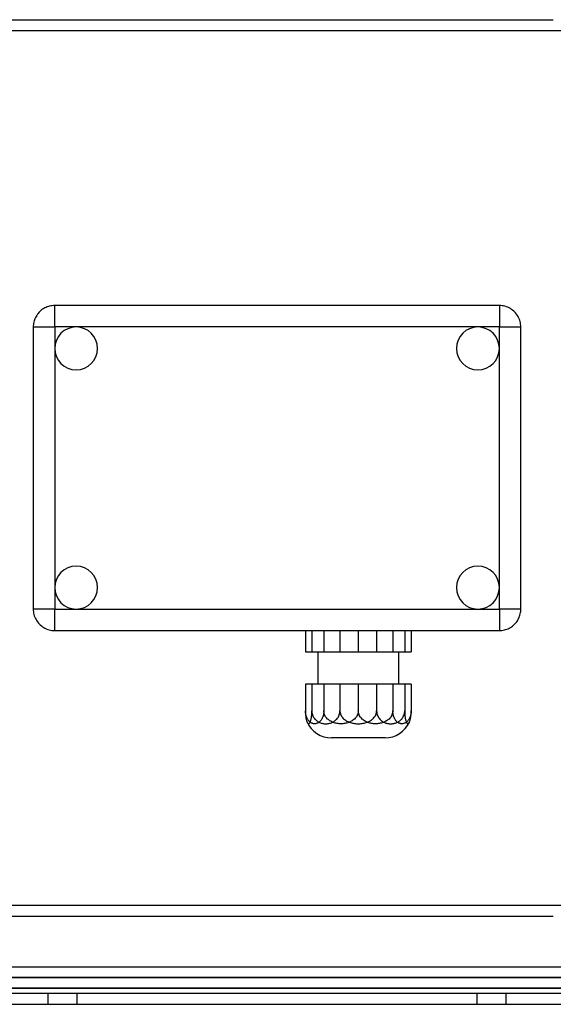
# Model space of a CAD drawing. Header units: millimetres. Extents: x -152 to 152, y -100 to 88.
# Tile 3 of 4: x -48 to 52, y -100 to 84. Entities that reach past the tile are written whole.
import ezdxf

# ---------------------------------------------------------------- set-up
doc = ezdxf.new("R2010")
doc.units = ezdxf.units.MM
doc.layers.add('HIDDEN', color=7, linetype='Continuous')
doc.layers.add('THICK', color=7, linetype='Continuous')

msp = doc.modelspace()

# ---------------------------------------------------------------- linework, layer by layer
at = {"layer": 'HIDDEN'}
for p, q in [((-67.68, 81.6), (73.1, 81.6)), ((-43.89, 29.47), (-44.07, 29.33)), ((-43.7, 29.61), (-43.89, 29.47)), ((-43.5, 29.74), (-43.7, 29.61)), ((-43.29, 29.85), (-43.5, 29.74)), ((-43.07, 29.96), (-43.29, 29.85)), ((-42.85, 30.05), (-43.07, 29.96)), ((-42.62, 30.12), (-42.85, 30.05)), ((-42.39, 30.19), (-42.62, 30.12)), ((-42.15, 30.24), (-42.39, 30.19)), ((-41.92, 30.27), (-42.15, 30.24)), ((-41.68, 30.29), (-41.92, 30.27)), ((-41.45, 30.3), (-41.68, 30.29)), ((-41.45, 30.3), (-41.45, 30.3)), ((41.45, 30.3), (-41.45, 30.3)), ((-41.45, 26.3), (-41.45, 30.3)), ((41.45, 30.3), (41.45, 30.3)), ((41.71, 30.29), (41.45, 30.3)), ((41.45, 30.3), (41.45, 26.3)), ((41.98, 30.27), (41.71, 30.29)), ((42.24, 30.22), (41.98, 30.27)), ((42.5, 30.16), (42.24, 30.22)), ((42.76, 30.08), (42.5, 30.16)), ((43.02, 29.98), (42.76, 30.08)), ((43.26, 29.87), (43.02, 29.98)), ((43.5, 29.74), (43.26, 29.87)), ((43.72, 29.59), (43.5, 29.74)), ((43.93, 29.44), (43.72, 29.59)), ((44.13, 29.27), (43.93, 29.44)), ((-45.22, 27.64), (-45.29, 27.42)), ((-45.14, 27.85), (-45.22, 27.64)), ((-45.04, 28.07), (-45.14, 27.85)), ((-44.93, 28.27), (-45.04, 28.07)), ((-44.81, 28.47), (-44.93, 28.27)), ((-44.68, 28.66), (-44.81, 28.47)), ((-44.54, 28.84), (-44.68, 28.66)), ((-44.39, 29.01), (-44.54, 28.84)), ((-44.23, 29.17), (-44.39, 29.01)), ((-44.07, 29.33), (-44.23, 29.17)), ((44.31, 29.09), (44.13, 29.27)), ((44.48, 28.91), (44.31, 29.09)), ((44.65, 28.71), (44.48, 28.91)), ((44.79, 28.49), (44.65, 28.71)), ((44.93, 28.27), (44.79, 28.49)), ((45.05, 28.04), (44.93, 28.27)), ((45.16, 27.8), (45.05, 28.04)), ((45.25, 27.55), (45.16, 27.8)), ((45.32, 27.3), (45.25, 27.55)), ((-45.44, 26.52), (-45.45, 26.3)), ((-45.45, 26.3), (-41.45, 26.3)), ((-45.45, 26.3), (-45.45, 26.3)), ((-45.45, 26.3), (-45.45, -26.3)), ((-45.43, 26.74), (-45.44, 26.52)), ((-45.39, 26.97), (-45.43, 26.74)), ((-45.35, 27.19), (-45.39, 26.97)), ((-45.29, 27.42), (-45.35, 27.19)), ((-37.45, 26.3), (-41.45, 26.3)), ((-41.45, 26.3), (-41.45, 22.3)), ((37.45, 26.3), (-37.45, 26.3)), ((41.45, 26.3), (37.45, 26.3)), ((41.45, 22.3), (41.45, 26.3)), ((41.45, 26.3), (45.45, 26.3)), ((45.38, 27.05), (45.32, 27.3)), ((45.42, 26.8), (45.38, 27.05)), ((45.44, 26.55), (45.42, 26.8)), ((45.45, 26.3), (45.44, 26.55)), ((45.45, 26.3), (45.45, 26.3)), ((45.45, -26.3), (45.45, 26.3)), ((-41.45, 22.3), (-41.45, -22.3)), ((41.45, -22.3), (41.45, 22.3)), ((-41.45, -22.3), (-41.45, -26.3)), ((41.45, -26.3), (41.45, -22.3)), ((-41.45, -26.3), (-45.45, -26.3)), ((-45.45, -26.3), (-45.45, -26.3)), ((-45.45, -26.3), (-45.44, -26.55)), ((-45.44, -26.55), (-45.42, -26.8)), ((-45.42, -26.8), (-45.38, -27.05)), ((-45.38, -27.05), (-45.32, -27.3)), ((-45.32, -27.3), (-45.25, -27.55)), ((-41.45, -26.3), (-37.45, -26.3)), ((-41.45, -30.3), (-41.45, -26.3)), ((-37.45, -26.3), (37.45, -26.3)), ((37.45, -26.3), (41.45, -26.3)), ((41.45, -26.3), (41.45, -30.3)), ((45.45, -26.3), (41.45, -26.3)), ((45.22, -27.64), (45.29, -27.42)), ((45.29, -27.42), (45.35, -27.19)), ((45.35, -27.19), (45.39, -26.97)), ((45.39, -26.97), (45.43, -26.74)), ((45.43, -26.74), (45.44, -26.52)), ((45.44, -26.52), (45.45, -26.3)), ((45.45, -26.3), (45.45, -26.3)), ((-45.25, -27.55), (-45.16, -27.8)), ((-45.16, -27.8), (-45.05, -28.04)), ((-45.05, -28.04), (-44.93, -28.27)), ((-44.93, -28.27), (-44.79, -28.49)), ((-44.79, -28.49), (-44.65, -28.71)), ((-44.65, -28.71), (-44.48, -28.91)), ((-44.48, -28.91), (-44.31, -29.09)), ((-44.31, -29.09), (-44.13, -29.27)), ((-44.13, -29.27), (-43.93, -29.44)), ((43.89, -29.47), (44.07, -29.33)), ((44.07, -29.33), (44.23, -29.17)), ((44.23, -29.17), (44.39, -29.01)), ((44.39, -29.01), (44.54, -28.84)), ((44.54, -28.84), (44.68, -28.66)), ((44.68, -28.66), (44.81, -28.47)), ((44.81, -28.47), (44.93, -28.27)), ((44.93, -28.27), (45.04, -28.07)), ((45.04, -28.07), (45.14, -27.85)), ((45.14, -27.85), (45.22, -27.64)), ((-43.93, -29.44), (-43.72, -29.59)), ((-43.72, -29.59), (-43.5, -29.74)), ((-43.5, -29.74), (-43.26, -29.87)), ((-43.26, -29.87), (-43.02, -29.98)), ((-43.02, -29.98), (-42.76, -30.08)), ((-42.76, -30.08), (-42.5, -30.16)), ((-42.5, -30.16), (-42.24, -30.22)), ((-42.24, -30.22), (-41.98, -30.27)), ((-41.98, -30.27), (-41.71, -30.29)), ((-41.71, -30.29), (-41.45, -30.3)), ((-41.45, -30.3), (-41.45, -30.3)), ((-41.45, -30.3), (41.45, -30.3)), ((5.3, -30.3), (5.3, -34.3)), ((6.49, -30.3), (6.49, -34.3)), ((8.72, -30.3), (8.72, -34.3)), ((11.73, -30.3), (11.73, -34.3)), ((15.15, -30.3), (15.15, -34.3)), ((18.57, -30.3), (18.57, -34.3)), ((21.58, -30.3), (21.58, -34.3)), ((23.81, -30.3), (23.81, -34.3)), ((25, -30.3), (25, -34.3)), ((41.45, -30.3), (41.68, -30.29)), ((41.45, -30.3), (41.45, -30.3)), ((41.68, -30.29), (41.92, -30.27)), ((41.92, -30.27), (42.15, -30.24)), ((42.15, -30.24), (42.39, -30.19)), ((42.39, -30.19), (42.62, -30.12)), ((42.62, -30.12), (42.85, -30.05)), ((42.85, -30.05), (43.07, -29.96)), ((43.07, -29.96), (43.29, -29.85)), ((43.29, -29.85), (43.5, -29.74)), ((43.5, -29.74), (43.7, -29.61)), ((43.7, -29.61), (43.89, -29.47)), ((5.3, -34.3), (6.49, -34.3)), ((6.49, -34.3), (11.73, -34.3)), ((7.65, -40.3), (7.65, -34.3)), ((11.73, -34.3), (18.57, -34.3)), ((18.57, -34.3), (23.81, -34.3)), ((22.65, -34.3), (22.65, -40.3)), ((23.81, -34.3), (25, -34.3)), ((6.49, -40.3), (5.3, -40.3)), ((5.3, -40.3), (5.3, -45.3)), ((11.73, -40.3), (6.49, -40.3)), ((6.49, -40.3), (6.49, -45.3)), ((8.72, -40.3), (8.72, -45.3)), ((18.57, -40.3), (11.73, -40.3)), ((11.73, -40.3), (11.73, -45.3)), ((15.15, -40.3), (15.15, -45.3)), ((23.81, -40.3), (18.57, -40.3)), ((18.57, -40.3), (18.57, -45.3)), ((21.58, -40.3), (21.58, -45.3)), ((25, -40.3), (23.81, -40.3)), ((23.81, -40.3), (23.81, -45.3)), ((25, -40.3), (25, -45.3)), ((5.3, -45.3), (5.3, -45.51)), ((5.31, -45.49), (5.3, -45.3)), ((5.3, -45.51), (5.31, -45.72)), ((5.32, -45.68), (5.31, -45.49)), ((5.31, -45.72), (5.32, -45.91)), ((5.35, -45.86), (5.32, -45.68)), ((5.38, -46.04), (5.35, -45.86)), ((6.46, -46.06), (6.47, -45.88)), ((6.47, -45.88), (6.48, -45.69)), ((6.48, -45.69), (6.49, -45.49)), ((6.49, -45.3), (6.5, -45.49)), ((6.49, -45.49), (6.49, -45.3)), ((6.5, -45.49), (6.52, -45.68)), ((6.52, -45.68), (6.56, -45.86)), ((6.56, -45.86), (6.62, -46.04)), ((8.67, -45.86), (8.64, -46.04)), ((8.7, -45.68), (8.67, -45.86)), ((8.72, -45.49), (8.7, -45.68)), ((8.73, -45.49), (8.72, -45.3)), ((8.72, -45.3), (8.72, -45.49)), ((8.76, -45.68), (8.73, -45.49)), ((8.81, -45.86), (8.76, -45.68)), ((8.88, -46.04), (8.81, -45.86)), ((11.6, -46.04), (11.66, -45.86)), ((11.66, -45.86), (11.7, -45.68)), ((11.7, -45.68), (11.72, -45.49)), ((11.72, -45.49), (11.73, -45.3)), ((11.73, -45.3), (11.74, -45.48)), ((11.74, -45.48), (11.77, -45.67)), ((11.77, -45.67), (11.82, -45.84)), ((11.82, -45.84), (11.88, -46.01)), ((15.06, -45.86), (15, -46.04)), ((15.11, -45.68), (15.06, -45.86)), ((15.14, -45.49), (15.11, -45.68)), ((15.15, -45.3), (15.14, -45.49)), ((15.16, -45.49), (15.15, -45.3)), ((15.19, -45.68), (15.16, -45.49)), ((15.24, -45.86), (15.19, -45.68)), ((15.3, -46.04), (15.24, -45.86)), ((18.42, -46.01), (18.48, -45.84)), ((18.48, -45.84), (18.53, -45.67)), ((18.53, -45.67), (18.56, -45.48)), ((18.56, -45.48), (18.57, -45.3)), ((18.57, -45.3), (18.58, -45.49)), ((18.58, -45.49), (18.6, -45.68)), ((18.6, -45.68), (18.64, -45.86)), ((18.64, -45.86), (18.7, -46.04)), ((21.49, -45.86), (21.42, -46.04)), ((21.54, -45.68), (21.49, -45.86)), ((21.57, -45.49), (21.54, -45.68)), ((21.58, -45.3), (21.57, -45.49)), ((21.58, -45.49), (21.58, -45.3)), ((21.6, -45.68), (21.58, -45.49)), ((21.63, -45.86), (21.6, -45.68)), ((21.66, -46.04), (21.63, -45.86)), ((23.68, -46.04), (23.74, -45.86)), ((23.74, -45.86), (23.78, -45.68)), ((23.78, -45.68), (23.8, -45.49)), ((23.8, -45.49), (23.81, -45.3)), ((23.81, -45.3), (23.81, -45.49)), ((23.81, -45.49), (23.82, -45.69)), ((23.82, -45.69), (23.83, -45.88)), ((23.83, -45.88), (23.84, -46.06)), ((24.95, -45.86), (24.92, -46.04)), ((24.98, -45.68), (24.95, -45.86)), ((24.99, -45.49), (24.98, -45.68)), ((24.98, -45.91), (24.99, -45.72)), ((25, -45.3), (24.99, -45.49)), ((24.99, -45.72), (25, -45.51)), ((25, -45.51), (25, -45.3)), ((5.32, -45.91), (5.34, -46.1)), ((5.34, -46.1), (5.35, -46.29)), ((5.35, -46.29), (5.37, -46.45)), ((5.37, -46.45), (5.4, -46.61)), ((5.43, -46.21), (5.38, -46.04)), ((5.4, -46.61), (5.42, -46.76)), ((5.42, -46.76), (5.45, -46.9)), ((5.48, -46.38), (5.43, -46.21)), ((5.45, -46.9), (5.48, -47.02)), ((5.54, -46.52), (5.48, -46.38)), ((5.48, -47.02), (5.51, -47.13)), ((5.51, -47.13), (5.54, -47.23)), ((5.6, -46.66), (5.54, -46.52)), ((5.54, -47.23), (5.58, -47.32)), ((5.58, -47.32), (5.61, -47.39)), ((5.68, -46.8), (5.6, -46.66)), ((5.61, -47.39), (5.64, -47.46)), ((5.64, -47.46), (5.67, -47.51)), ((5.67, -47.51), (5.71, -47.56)), ((5.75, -46.92), (5.68, -46.8)), ((5.71, -47.56), (5.74, -47.6)), ((5.74, -47.6), (5.78, -47.63)), ((5.83, -47.03), (5.75, -46.92)), ((5.78, -47.63), (5.81, -47.66)), ((5.81, -47.66), (5.84, -47.67)), ((5.91, -47.13), (5.83, -47.03)), ((5.84, -47.67), (5.88, -47.68)), ((5.88, -47.68), (5.91, -47.68)), ((5.99, -47.22), (5.91, -47.13)), ((5.91, -47.68), (5.94, -47.67)), ((5.94, -47.67), (5.98, -47.66)), ((5.98, -47.66), (6.01, -47.64)), ((6.08, -47.31), (5.99, -47.22)), ((6.01, -47.64), (6.05, -47.61)), ((6.05, -47.61), (6.08, -47.57)), ((6.17, -47.38), (6.08, -47.31)), ((6.08, -47.57), (6.11, -47.52)), ((6.11, -47.52), (6.15, -47.46)), ((6.15, -47.46), (6.18, -47.4)), ((6.25, -47.44), (6.17, -47.38)), ((6.18, -47.4), (6.21, -47.33)), ((6.21, -47.33), (6.24, -47.25)), ((6.24, -47.25), (6.27, -47.16)), ((6.35, -47.5), (6.25, -47.44)), ((6.27, -47.16), (6.3, -47.06)), ((6.3, -47.06), (6.33, -46.95)), ((6.33, -46.95), (6.35, -46.83)), ((6.35, -46.83), (6.38, -46.69)), ((6.44, -47.55), (6.35, -47.5)), ((6.38, -46.69), (6.4, -46.55)), ((6.4, -46.55), (6.42, -46.4)), ((6.42, -46.4), (6.44, -46.24)), ((6.44, -46.24), (6.46, -46.06)), ((6.54, -47.59), (6.44, -47.55)), ((6.63, -47.62), (6.54, -47.59)), ((6.62, -46.04), (6.69, -46.21)), ((6.73, -47.65), (6.63, -47.62)), ((6.69, -46.21), (6.77, -46.38)), ((6.83, -47.67), (6.73, -47.65)), ((6.77, -46.38), (6.85, -46.52)), ((6.92, -47.68), (6.83, -47.67)), ((6.85, -46.52), (6.95, -46.66)), ((7.01, -47.68), (6.92, -47.68)), ((6.95, -46.66), (7.06, -46.8)), ((7.1, -47.68), (7.01, -47.68)), ((7.06, -46.8), (7.18, -46.92)), ((7.2, -47.67), (7.1, -47.68)), ((7.18, -46.92), (7.29, -47.03)), ((7.29, -47.65), (7.2, -47.67)), ((7.29, -47.03), (7.42, -47.13)), ((7.39, -47.62), (7.29, -47.65)), ((7.49, -47.59), (7.39, -47.62)), ((7.42, -47.13), (7.55, -47.22)), ((7.58, -47.55), (7.49, -47.59)), ((7.55, -47.22), (7.68, -47.31)), ((7.68, -47.5), (7.58, -47.55)), ((7.68, -47.31), (7.81, -47.38)), ((7.77, -47.44), (7.68, -47.5)), ((7.86, -47.38), (7.77, -47.44)), ((7.81, -47.38), (7.95, -47.44)), ((7.94, -47.31), (7.86, -47.38)), ((8.03, -47.22), (7.94, -47.31)), ((7.95, -47.44), (8.09, -47.5)), ((8.12, -47.13), (8.03, -47.22)), ((8.09, -47.5), (8.23, -47.55)), ((8.2, -47.03), (8.12, -47.13)), ((8.27, -46.92), (8.2, -47.03)), ((8.23, -47.55), (8.38, -47.59)), ((8.35, -46.8), (8.27, -46.92)), ((8.42, -46.66), (8.35, -46.8)), ((8.38, -47.59), (8.53, -47.62)), ((8.49, -46.52), (8.42, -46.66)), ((8.54, -46.38), (8.49, -46.52)), ((8.53, -47.62), (8.68, -47.65)), ((8.59, -46.21), (8.54, -46.38)), ((8.64, -46.04), (8.59, -46.21)), ((8.68, -47.65), (8.82, -47.67)), ((8.82, -47.67), (8.97, -47.68)), ((8.96, -46.21), (8.88, -46.04)), ((9.06, -46.38), (8.96, -46.21)), ((8.97, -47.68), (9.11, -47.68)), ((9.17, -46.52), (9.06, -46.38)), ((9.11, -47.68), (9.25, -47.68)), ((9.29, -46.66), (9.17, -46.52)), ((9.25, -47.68), (9.4, -47.67)), ((9.42, -46.8), (9.29, -46.66)), ((9.4, -47.67), (9.54, -47.65)), ((9.57, -46.92), (9.42, -46.8)), ((9.54, -47.65), (9.69, -47.62)), ((9.71, -47.03), (9.57, -46.92)), ((9.69, -47.62), (9.84, -47.59)), ((9.86, -47.13), (9.71, -47.03)), ((9.84, -47.59), (9.99, -47.55)), ((10.02, -47.22), (9.86, -47.13)), ((9.99, -47.55), (10.13, -47.5)), ((10.19, -47.31), (10.02, -47.22)), ((10.13, -47.5), (10.27, -47.44)), ((10.35, -47.38), (10.19, -47.31)), ((10.27, -47.44), (10.41, -47.38)), ((10.51, -47.44), (10.35, -47.38)), ((10.41, -47.38), (10.54, -47.31)), ((10.68, -47.5), (10.51, -47.44)), ((10.54, -47.31), (10.67, -47.22)), ((10.67, -47.22), (10.8, -47.13)), ((10.86, -47.55), (10.68, -47.5)), ((10.8, -47.13), (10.93, -47.03)), ((11.04, -47.59), (10.86, -47.55)), ((10.93, -47.03), (11.04, -46.92)), ((11.04, -46.92), (11.16, -46.8)), ((11.22, -47.62), (11.04, -47.59)), ((11.16, -46.8), (11.27, -46.66)), ((11.4, -47.65), (11.22, -47.62)), ((11.27, -46.66), (11.37, -46.52)), ((11.37, -46.52), (11.45, -46.38)), ((11.59, -47.67), (11.4, -47.65)), ((11.45, -46.38), (11.53, -46.21)), ((11.53, -46.21), (11.6, -46.04)), ((11.76, -47.68), (11.59, -47.67)), ((11.94, -47.68), (11.76, -47.68)), ((11.88, -46.01), (11.97, -46.18)), ((12.11, -47.68), (11.94, -47.68)), ((11.97, -46.18), (12.06, -46.34)), ((12.06, -46.34), (12.17, -46.48)), ((12.29, -47.67), (12.11, -47.68)), ((12.17, -46.48), (12.29, -46.62)), ((12.29, -46.62), (12.42, -46.75)), ((12.47, -47.65), (12.29, -47.67)), ((12.42, -46.75), (12.57, -46.87)), ((12.65, -47.62), (12.47, -47.65)), ((12.57, -46.87), (12.71, -46.98)), ((12.83, -47.59), (12.65, -47.62)), ((12.71, -46.98), (12.86, -47.08)), ((13.01, -47.55), (12.83, -47.59)), ((12.86, -47.08), (13.02, -47.18)), ((13.19, -47.5), (13.01, -47.55)), ((13.02, -47.18), (13.19, -47.26)), ((13.19, -47.26), (13.36, -47.34)), ((13.36, -47.44), (13.19, -47.5)), ((13.36, -47.34), (13.52, -47.4)), ((13.53, -47.38), (13.36, -47.44)), ((13.52, -47.4), (13.69, -47.46)), ((13.68, -47.31), (13.53, -47.38)), ((13.85, -47.22), (13.68, -47.31)), ((13.69, -47.46), (13.87, -47.51)), ((14.01, -47.13), (13.85, -47.22)), ((13.87, -47.51), (14.05, -47.56)), ((14.16, -47.03), (14.01, -47.13)), ((14.05, -47.56), (14.24, -47.6)), ((14.31, -46.92), (14.16, -47.03)), ((14.24, -47.6), (14.42, -47.63)), ((14.45, -46.8), (14.31, -46.92)), ((14.42, -47.63), (14.61, -47.65)), ((14.58, -46.66), (14.45, -46.8)), ((14.71, -46.52), (14.58, -46.66)), ((14.61, -47.65), (14.79, -47.67)), ((14.81, -46.38), (14.71, -46.52)), ((14.79, -47.67), (14.97, -47.68)), ((14.91, -46.21), (14.81, -46.38)), ((15, -46.04), (14.91, -46.21)), ((14.97, -47.68), (15.15, -47.68)), ((15.15, -47.68), (15.33, -47.68)), ((15.39, -46.21), (15.3, -46.04)), ((15.33, -47.68), (15.51, -47.67)), ((15.49, -46.38), (15.39, -46.21)), ((15.59, -46.52), (15.49, -46.38)), ((15.51, -47.67), (15.69, -47.65)), ((15.72, -46.66), (15.59, -46.52)), ((15.69, -47.65), (15.88, -47.63)), ((15.85, -46.8), (15.72, -46.66)), ((15.99, -46.92), (15.85, -46.8)), ((15.88, -47.63), (16.06, -47.6)), ((16.14, -47.03), (15.99, -46.92)), ((16.06, -47.6), (16.25, -47.56)), ((16.29, -47.13), (16.14, -47.03)), ((16.25, -47.56), (16.43, -47.51)), ((16.45, -47.22), (16.29, -47.13)), ((16.43, -47.51), (16.61, -47.46)), ((16.62, -47.31), (16.45, -47.22)), ((16.61, -47.46), (16.78, -47.4)), ((16.77, -47.38), (16.62, -47.31)), ((16.94, -47.44), (16.77, -47.38)), ((16.78, -47.4), (16.94, -47.34)), ((16.94, -47.34), (17.11, -47.26)), ((17.11, -47.5), (16.94, -47.44)), ((17.11, -47.26), (17.28, -47.18)), ((17.29, -47.55), (17.11, -47.5)), ((17.28, -47.18), (17.44, -47.08)), ((17.47, -47.59), (17.29, -47.55)), ((17.44, -47.08), (17.59, -46.98)), ((17.65, -47.62), (17.47, -47.59)), ((17.59, -46.98), (17.73, -46.87)), ((17.83, -47.65), (17.65, -47.62)), ((17.73, -46.87), (17.88, -46.75)), ((18.01, -47.67), (17.83, -47.65)), ((17.88, -46.75), (18.01, -46.62)), ((18.01, -46.62), (18.13, -46.48)), ((18.19, -47.68), (18.01, -47.67)), ((18.13, -46.48), (18.24, -46.34)), ((18.36, -47.68), (18.19, -47.68)), ((18.24, -46.34), (18.33, -46.18)), ((18.33, -46.18), (18.42, -46.01)), ((18.54, -47.68), (18.36, -47.68)), ((18.71, -47.67), (18.54, -47.68)), ((18.7, -46.04), (18.77, -46.21)), ((18.9, -47.65), (18.71, -47.67)), ((18.77, -46.21), (18.85, -46.38)), ((18.85, -46.38), (18.93, -46.52)), ((19.08, -47.62), (18.9, -47.65)), ((18.93, -46.52), (19.03, -46.66)), ((19.03, -46.66), (19.14, -46.8)), ((19.26, -47.59), (19.08, -47.62)), ((19.14, -46.8), (19.26, -46.92)), ((19.26, -46.92), (19.37, -47.03)), ((19.44, -47.55), (19.26, -47.59)), ((19.37, -47.03), (19.5, -47.13)), ((19.62, -47.5), (19.44, -47.55)), ((19.5, -47.13), (19.63, -47.22)), ((19.79, -47.44), (19.62, -47.5)), ((19.63, -47.22), (19.76, -47.31)), ((19.76, -47.31), (19.89, -47.38)), ((19.95, -47.38), (19.79, -47.44)), ((19.89, -47.38), (20.03, -47.44)), ((20.11, -47.31), (19.95, -47.38)), ((20.03, -47.44), (20.17, -47.5)), ((20.28, -47.22), (20.11, -47.31)), ((20.17, -47.5), (20.31, -47.55)), ((20.44, -47.13), (20.28, -47.22)), ((20.31, -47.55), (20.46, -47.59)), ((20.59, -47.03), (20.44, -47.13)), ((20.46, -47.59), (20.61, -47.62)), ((20.73, -46.92), (20.59, -47.03)), ((20.61, -47.62), (20.76, -47.65)), ((20.88, -46.8), (20.73, -46.92)), ((20.76, -47.65), (20.9, -47.67)), ((21.01, -46.66), (20.88, -46.8)), ((20.9, -47.67), (21.05, -47.68)), ((21.13, -46.52), (21.01, -46.66)), ((21.05, -47.68), (21.19, -47.68)), ((21.24, -46.38), (21.13, -46.52)), ((21.19, -47.68), (21.33, -47.68)), ((21.34, -46.21), (21.24, -46.38)), ((21.33, -47.68), (21.48, -47.67)), ((21.42, -46.04), (21.34, -46.21)), ((21.48, -47.67), (21.62, -47.65)), ((21.62, -47.65), (21.77, -47.62)), ((21.71, -46.21), (21.66, -46.04)), ((21.76, -46.38), (21.71, -46.21)), ((21.81, -46.52), (21.76, -46.38)), ((21.77, -47.62), (21.92, -47.59)), ((21.88, -46.66), (21.81, -46.52)), ((21.95, -46.8), (21.88, -46.66)), ((21.92, -47.59), (22.07, -47.55)), ((22.03, -46.92), (21.95, -46.8)), ((22.1, -47.03), (22.03, -46.92)), ((22.07, -47.55), (22.21, -47.5)), ((22.18, -47.13), (22.1, -47.03)), ((22.27, -47.22), (22.18, -47.13)), ((22.21, -47.5), (22.35, -47.44)), ((22.36, -47.31), (22.27, -47.22)), ((22.35, -47.44), (22.49, -47.38)), ((22.44, -47.38), (22.36, -47.31)), ((22.53, -47.44), (22.44, -47.38)), ((22.49, -47.38), (22.62, -47.31)), ((22.62, -47.5), (22.53, -47.44)), ((22.62, -47.31), (22.75, -47.22)), ((22.72, -47.55), (22.62, -47.5)), ((22.81, -47.59), (22.72, -47.55)), ((22.75, -47.22), (22.88, -47.13)), ((22.91, -47.62), (22.81, -47.59)), ((22.88, -47.13), (23.01, -47.03)), ((23.01, -47.65), (22.91, -47.62)), ((23.01, -47.03), (23.12, -46.92)), ((23.1, -47.67), (23.01, -47.65)), ((23.2, -47.68), (23.1, -47.67)), ((23.12, -46.92), (23.24, -46.8)), ((23.29, -47.68), (23.2, -47.68)), ((23.24, -46.8), (23.35, -46.66)), ((23.38, -47.68), (23.29, -47.68)), ((23.35, -46.66), (23.45, -46.52)), ((23.47, -47.67), (23.38, -47.68)), ((23.45, -46.52), (23.53, -46.38)), ((23.57, -47.65), (23.47, -47.67)), ((23.53, -46.38), (23.61, -46.21)), ((23.67, -47.62), (23.57, -47.65)), ((23.61, -46.21), (23.68, -46.04)), ((23.76, -47.59), (23.67, -47.62)), ((23.86, -47.55), (23.76, -47.59)), ((23.84, -46.06), (23.86, -46.24)), ((23.86, -46.24), (23.88, -46.4)), ((23.95, -47.5), (23.86, -47.55)), ((23.88, -46.4), (23.9, -46.55)), ((23.9, -46.55), (23.92, -46.69)), ((23.92, -46.69), (23.95, -46.83)), ((23.95, -46.83), (23.97, -46.95)), ((24.05, -47.44), (23.95, -47.5)), ((23.97, -46.95), (24, -47.06)), ((24, -47.06), (24.03, -47.16)), ((24.03, -47.16), (24.06, -47.25)), ((24.13, -47.38), (24.05, -47.44)), ((24.06, -47.25), (24.09, -47.33)), ((24.09, -47.33), (24.12, -47.4)), ((24.12, -47.4), (24.15, -47.46)), ((24.22, -47.31), (24.13, -47.38)), ((24.15, -47.46), (24.19, -47.52)), ((24.19, -47.52), (24.22, -47.57)), ((24.31, -47.22), (24.22, -47.31)), ((24.22, -47.57), (24.25, -47.61)), ((24.25, -47.61), (24.29, -47.64)), ((24.29, -47.64), (24.32, -47.66)), ((24.39, -47.13), (24.31, -47.22)), ((24.32, -47.66), (24.36, -47.67)), ((24.36, -47.67), (24.39, -47.68)), ((24.47, -47.03), (24.39, -47.13)), ((24.39, -47.68), (24.42, -47.68)), ((24.42, -47.68), (24.46, -47.67)), ((24.46, -47.67), (24.49, -47.66)), ((24.55, -46.92), (24.47, -47.03)), ((24.49, -47.66), (24.52, -47.63)), ((24.52, -47.63), (24.56, -47.6)), ((24.62, -46.8), (24.55, -46.92)), ((24.56, -47.6), (24.59, -47.56)), ((24.59, -47.56), (24.63, -47.51)), ((24.7, -46.66), (24.62, -46.8)), ((24.63, -47.51), (24.66, -47.46)), ((24.66, -47.46), (24.69, -47.39)), ((24.69, -47.39), (24.72, -47.32)), ((24.76, -46.52), (24.7, -46.66)), ((24.72, -47.32), (24.76, -47.23)), ((24.82, -46.38), (24.76, -46.52)), ((24.76, -47.23), (24.79, -47.13)), ((24.79, -47.13), (24.82, -47.02)), ((24.87, -46.21), (24.82, -46.38)), ((24.82, -47.02), (24.85, -46.9)), ((24.85, -46.9), (24.88, -46.76)), ((24.92, -46.04), (24.87, -46.21)), ((24.88, -46.76), (24.9, -46.61)), ((24.9, -46.61), (24.93, -46.45)), ((24.93, -46.45), (24.95, -46.29)), ((24.95, -46.29), (24.96, -46.1)), ((24.96, -46.1), (24.98, -45.91)), ((15.15, -50.3), (10.15, -50.3)), ((20.15, -50.3), (15.15, -50.3)), ((73.1, -81.6), (-67.68, -81.6)), ((-83.47, -95), (83.47, -95)), ((95.44, -97), (-95.44, -97)), ((-95.44, -97), (95.44, -97)), ((-42.75, -98), (-42.75, -100)), ((-42.75, -98), (-42.75, -100)), ((-37.25, -100), (-37.25, -98)), ((-37.25, -100), (-37.25, -98)), ((37.25, -98), (37.25, -100)), ((37.25, -98), (37.25, -100)), ((42.75, -100), (42.75, -98)), ((42.75, -100), (42.75, -98))]:
    msp.add_line(p, q, dxfattribs=at)
for centre, radius, start, end in [((-37.45, 22.3), 4, 0, 180), ((37.45, 22.3), 4, 0, 180), ((-37.45, 22.3), 4, 180, 0), ((37.45, 22.3), 4, 180, 0), ((-37.45, -22.3), 4, 0, 180), ((37.45, -22.3), 4, 0, 180), ((-37.45, -22.3), 4, 180, 0), ((37.45, -22.3), 4, 180, 0), ((10.15, -45.3), 5, 204.7182, 270), ((20.15, -45.3), 5, 270, 335.2818)]:
    msp.add_arc(centre, radius, start, end, dxfattribs=at)
at = {"layer": 'THICK'}
for p, q in [((-51.51, 83.6), (51.51, 83.6)), ((51.51, -83.6), (-51.51, -83.6)), ((-81.47, -93), (81.47, -93)), ((84.86, -95), (-84.86, -95)), ((79.64, -98), (-79.64, -98)), ((-81.93, -100), (81.93, -100))]:
    msp.add_line(p, q, dxfattribs=at)

doc.saveas('drawing.dxf')
